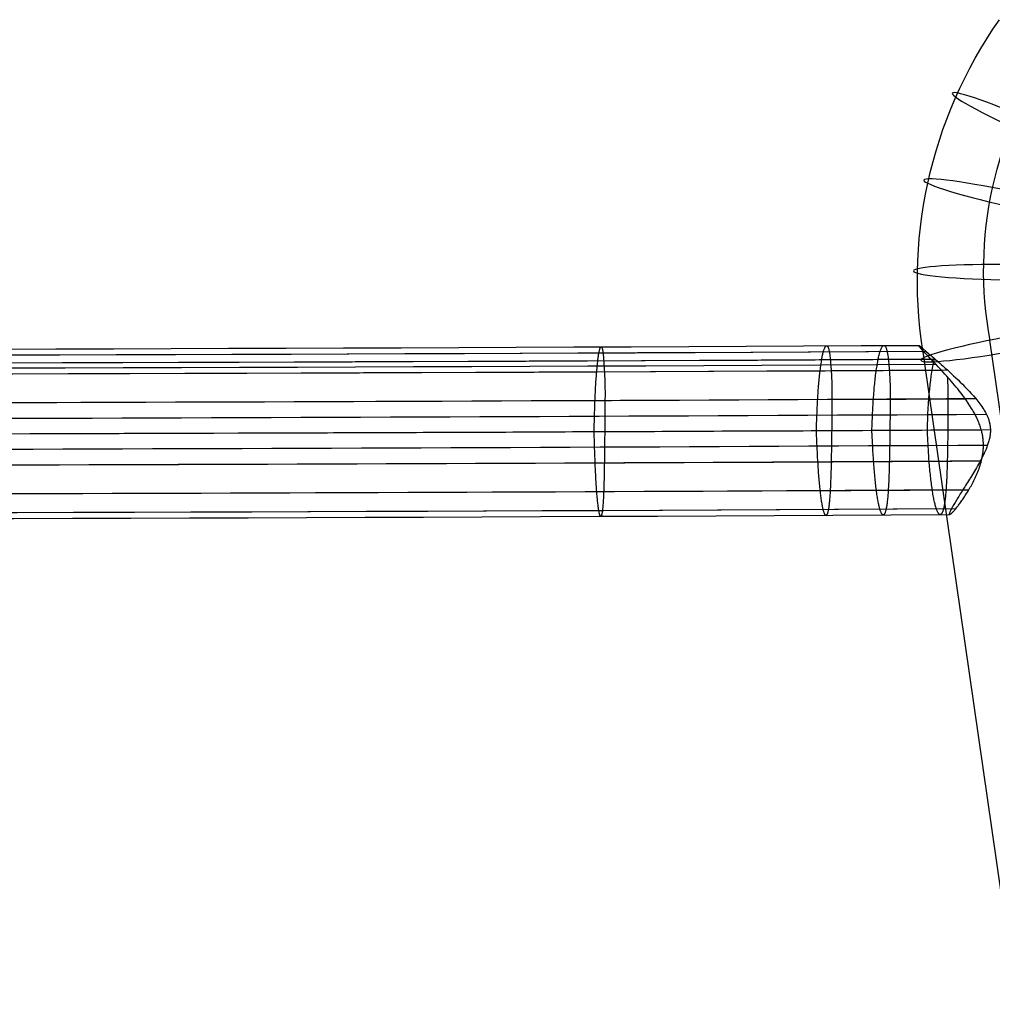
# Model space of a CAD drawing. Extents: x 1856 to 2414, y 2663 to 3200.
# Tile 6 of 8: x 2216 to 2296, y 2931 to 3013. Entities that reach past the tile are written whole.
import ezdxf

# ---------------------------------------------------------------- set-up
doc = ezdxf.new("R2010")
doc.units = 0
doc.layers.add('METAL', color=6, linetype='CONTINUOUS')

msp = doc.modelspace()

# ---------------------------------------------------------------- linework, layer by layer
at = {"layer": 'METAL'}
for p, q in [((2331.792, 2734.87, 436.831), (2295.644, 2986.18, 416.906)), ((2326.422, 2733.019, 427.046), (2290.258, 2984.415, 407.115))]:
    msp.add_line(p, q, dxfattribs=at)
for points in [[(2262.956, 2978.636, 414.419), (2262.96, 2978.792, 414.417), (2262.965, 2978.949, 414.412), (2262.969, 2979.107, 414.403), (2262.973, 2979.266, 414.39), (2262.978, 2979.426, 414.374), (2262.983, 2979.587, 414.354), (2262.988, 2979.749, 414.33), (2262.992, 2979.911, 414.302), (2262.998, 2980.074, 414.27), (2263.003, 2980.237, 414.234), (2263.008, 2980.4, 414.193), (2263.013, 2980.563, 414.149), (2263.019, 2980.727, 414.1), (2263.024, 2980.89, 414.047), (2263.03, 2981.052, 413.989), (2263.036, 2981.214, 413.927), (2263.041, 2981.376, 413.861), (2263.048, 2981.536, 413.79), (2263.054, 2981.695, 413.716), (2263.062, 2981.853, 413.637), (2263.069, 2982.01, 413.554), (2263.077, 2982.164, 413.466), (2263.085, 2982.317, 413.375), (2263.094, 2982.469, 413.279), (2263.103, 2982.617, 413.18), (2263.112, 2982.764, 413.076), (2263.122, 2982.908, 412.969), (2263.132, 2983.05, 412.858), (2263.143, 2983.188, 412.743), (2263.154, 2983.324, 412.624), (2263.165, 2983.457, 412.502), (2263.176, 2983.586, 412.377), (2263.188, 2983.712, 412.249), (2263.199, 2983.835, 412.117), (2263.211, 2983.954, 411.982), (2263.222, 2984.07, 411.844), (2263.233, 2984.182, 411.703), (2263.244, 2984.29, 411.559), (2263.254, 2984.394, 411.413), (2263.265, 2984.494, 411.264), (2263.276, 2984.59, 411.113), (2263.286, 2984.682, 410.96), (2263.298, 2984.77, 410.806), (2263.309, 2984.853, 410.65), (2263.321, 2984.932, 410.492), (2263.332, 2985.007, 410.333), (2263.344, 2985.078, 410.174), (2263.357, 2985.144, 410.013), (2263.369, 2985.206, 409.852), (2263.381, 2985.264, 409.69), (2263.393, 2985.317, 409.527), (2263.405, 2985.366, 409.365), (2263.417, 2985.41, 409.202), (2263.429, 2985.451, 409.039), (2263.441, 2985.487, 408.877), (2263.452, 2985.519, 408.715), (2263.464, 2985.547, 408.553), (2263.475, 2985.571, 408.392), (2263.486, 2985.591, 408.232), (2263.497, 2985.608, 408.073), (2263.507, 2985.62, 407.915), (2263.518, 2985.629, 407.758), (2263.528, 2985.634, 407.602), (2263.538, 2985.635, 407.447), (2263.548, 2985.634, 407.293), (2263.558, 2985.628, 407.137), (2263.568, 2985.62, 406.98), (2263.578, 2985.607, 406.822), (2263.588, 2985.591, 406.662), (2263.598, 2985.571, 406.502), (2263.608, 2985.547, 406.342), (2263.618, 2985.519, 406.18), (2263.628, 2985.487, 406.018), (2263.637, 2985.45, 405.856), (2263.646, 2985.41, 405.694), (2263.656, 2985.365, 405.531), (2263.665, 2985.317, 405.369), (2263.674, 2985.263, 405.207), (2263.683, 2985.206, 405.045), (2263.691, 2985.144, 404.884), (2263.7, 2985.078, 404.724), (2263.708, 2985.008, 404.564), (2263.716, 2984.933, 404.406), (2263.723, 2984.854, 404.249), (2263.731, 2984.77, 404.093), (2263.738, 2984.682, 403.939), (2263.745, 2984.591, 403.787), (2263.751, 2984.494, 403.637), (2263.757, 2984.394, 403.488), (2263.763, 2984.29, 403.342), (2263.769, 2984.181, 403.199), (2263.774, 2984.069, 403.057), (2263.779, 2983.953, 402.919), (2263.786, 2983.833, 402.784), (2263.793, 2983.711, 402.651), (2263.802, 2983.585, 402.523), (2263.81, 2983.456, 402.397), (2263.818, 2983.324, 402.275), (2263.825, 2983.189, 402.156), (2263.831, 2983.051, 402.041), (2263.837, 2982.91, 401.93), (2263.842, 2982.766, 401.823), (2263.846, 2982.62, 401.72), (2263.85, 2982.471, 401.621), (2263.853, 2982.321, 401.526), (2263.855, 2982.168, 401.435), (2263.857, 2982.013, 401.348), (2263.857, 2981.857, 401.265), (2263.858, 2981.699, 401.187), (2263.857, 2981.54, 401.113), (2263.856, 2981.38, 401.043), (2263.854, 2981.219, 400.978), (2263.852, 2981.057, 400.917), (2263.85, 2980.895, 400.86), (2263.848, 2980.732, 400.808), (2263.847, 2980.569, 400.76), (2263.845, 2980.405, 400.716), (2263.844, 2980.242, 400.676), (2263.842, 2980.079, 400.64), (2263.841, 2979.916, 400.608), (2263.84, 2979.753, 400.581), (2263.839, 2979.592, 400.557), (2263.838, 2979.431, 400.537), (2263.837, 2979.271, 400.521), (2263.836, 2979.111, 400.508), (2263.835, 2978.953, 400.5), (2263.835, 2978.796, 400.494), (2263.834, 2978.641, 400.493), (2263.832, 2978.485, 400.495), (2263.831, 2978.329, 400.5), (2263.829, 2978.171, 400.509), (2263.827, 2978.011, 400.522), (2263.825, 2977.851, 400.538), (2263.824, 2977.69, 400.558), (2263.822, 2977.529, 400.582), (2263.82, 2977.366, 400.611), (2263.818, 2977.203, 400.643), (2263.816, 2977.04, 400.679), (2263.814, 2976.877, 400.719), (2263.812, 2976.714, 400.764), (2263.809, 2976.55, 400.813), (2263.807, 2976.387, 400.866), (2263.805, 2976.225, 400.923), (2263.803, 2976.063, 400.984), (2263.801, 2975.901, 401.05), (2263.798, 2975.741, 401.121), (2263.795, 2975.582, 401.195), (2263.793, 2975.424, 401.274), (2263.79, 2975.268, 401.357), (2263.787, 2975.113, 401.444), (2263.783, 2974.96, 401.536), (2263.78, 2974.809, 401.631), (2263.776, 2974.66, 401.731), (2263.773, 2974.513, 401.835), (2263.769, 2974.369, 401.942), (2263.765, 2974.227, 402.054), (2263.761, 2974.088, 402.169), (2263.756, 2973.952, 402.288), (2263.752, 2973.819, 402.41), (2263.748, 2973.69, 402.536), (2263.743, 2973.563, 402.665), (2263.738, 2973.44, 402.797), (2263.733, 2973.321, 402.932), (2263.727, 2973.205, 403.071), (2263.721, 2973.093, 403.211), (2263.715, 2972.985, 403.355), (2263.709, 2972.881, 403.501), (2263.703, 2972.781, 403.649), (2263.696, 2972.685, 403.799), (2263.689, 2972.593, 403.952), (2263.682, 2972.505, 404.106), (2263.675, 2972.422, 404.261), (2263.668, 2972.342, 404.419), (2263.66, 2972.268, 404.577), (2263.652, 2972.197, 404.736), (2263.645, 2972.131, 404.897), (2263.636, 2972.069, 405.058), (2263.628, 2972.011, 405.22), (2263.62, 2971.958, 405.382), (2263.611, 2971.909, 405.544), (2263.603, 2971.865, 405.707), (2263.594, 2971.824, 405.869), (2263.585, 2971.788, 406.032), (2263.576, 2971.756, 406.193), (2263.567, 2971.727, 406.355), (2263.558, 2971.703, 406.516), (2263.549, 2971.683, 406.676), (2263.54, 2971.667, 406.835), (2263.531, 2971.654, 406.993), (2263.522, 2971.645, 407.15), (2263.512, 2971.64, 407.306), (2263.503, 2971.638, 407.461), (2263.494, 2971.64, 407.616), (2263.485, 2971.645, 407.771), (2263.476, 2971.654, 407.929), (2263.466, 2971.666, 408.087), (2263.457, 2971.683, 408.246), (2263.447, 2971.703, 408.406), (2263.437, 2971.727, 408.567), (2263.427, 2971.755, 408.728), (2263.417, 2971.787, 408.89), (2263.407, 2971.823, 409.053), (2263.396, 2971.864, 409.215), (2263.386, 2971.908, 409.377), (2263.375, 2971.957, 409.54), (2263.365, 2972.01, 409.702), (2263.354, 2972.068, 409.863), (2263.343, 2972.13, 410.025), (2263.333, 2972.196, 410.185), (2263.322, 2972.266, 410.344), (2263.311, 2972.341, 410.502), (2263.3, 2972.42, 410.659), (2263.29, 2972.504, 410.815), (2263.279, 2972.592, 410.969), (2263.268, 2972.683, 411.121), (2263.258, 2972.78, 411.271), (2263.247, 2972.88, 411.419), (2263.237, 2972.984, 411.565), (2263.226, 2973.092, 411.709), (2263.216, 2973.204, 411.849), (2263.206, 2973.32, 411.987), (2263.196, 2973.439, 412.123), (2263.186, 2973.562, 412.255), (2263.176, 2973.689, 412.384), (2263.167, 2973.818, 412.509), (2263.157, 2973.951, 412.632), (2263.148, 2974.087, 412.75), (2263.139, 2974.226, 412.865), (2263.13, 2974.368, 412.977), (2263.121, 2974.512, 413.084), (2263.112, 2974.659, 413.187), (2263.104, 2974.808, 413.287), (2263.096, 2974.959, 413.382), (2263.088, 2975.112, 413.474), (2263.08, 2975.267, 413.561), (2263.073, 2975.423, 413.644), (2263.065, 2975.581, 413.722), (2263.058, 2975.74, 413.796), (2263.051, 2975.9, 413.866), (2263.045, 2976.061, 413.932), (2263.038, 2976.223, 413.993), (2263.032, 2976.386, 414.05), (2263.026, 2976.549, 414.103), (2263.02, 2976.712, 414.152), (2263.014, 2976.875, 414.196), (2263.009, 2977.038, 414.236), (2263.003, 2977.201, 414.272), (2262.998, 2977.364, 414.304), (2262.993, 2977.526, 414.332), (2262.988, 2977.687, 414.355), (2262.982, 2977.848, 414.375), (2262.977, 2978.008, 414.391), (2262.972, 2978.167, 414.404), (2262.967, 2978.325, 414.412), (2262.962, 2978.481, 414.418)], [(2281.312, 2978.724, 415.791), (2281.318, 2978.88, 415.789), (2281.324, 2979.036, 415.784), (2281.33, 2979.194, 415.775), (2281.336, 2979.354, 415.762), (2281.343, 2979.514, 415.746), (2281.349, 2979.675, 415.726), (2281.356, 2979.836, 415.702), (2281.363, 2979.998, 415.674), (2281.37, 2980.161, 415.642), (2281.378, 2980.324, 415.606), (2281.385, 2980.487, 415.565), (2281.393, 2980.651, 415.521), (2281.401, 2980.814, 415.472), (2281.409, 2980.977, 415.419), (2281.418, 2981.14, 415.361), (2281.426, 2981.302, 415.299), (2281.435, 2981.463, 415.233), (2281.445, 2981.624, 415.162), (2281.455, 2981.783, 415.088), (2281.465, 2981.941, 415.009), (2281.476, 2982.097, 414.925), (2281.488, 2982.252, 414.838), (2281.5, 2982.405, 414.747), (2281.512, 2982.556, 414.651), (2281.525, 2982.705, 414.552), (2281.539, 2982.852, 414.448), (2281.553, 2982.996, 414.341), (2281.567, 2983.137, 414.23), (2281.582, 2983.276, 414.115), (2281.597, 2983.411, 413.997), (2281.613, 2983.544, 413.875), (2281.629, 2983.673, 413.75), (2281.645, 2983.799, 413.621), (2281.661, 2983.922, 413.489), (2281.677, 2984.041, 413.354), (2281.694, 2984.157, 413.216), (2281.71, 2984.268, 413.075), (2281.726, 2984.376, 412.932), (2281.741, 2984.481, 412.785), (2281.757, 2984.581, 412.636), (2281.773, 2984.677, 412.486), (2281.789, 2984.769, 412.333), (2281.806, 2984.856, 412.178), (2281.823, 2984.94, 412.022), (2281.84, 2985.019, 411.865), (2281.857, 2985.094, 411.706), (2281.875, 2985.165, 411.546), (2281.893, 2985.231, 411.385), (2281.911, 2985.293, 411.224), (2281.929, 2985.351, 411.062), (2281.947, 2985.404, 410.899), (2281.965, 2985.453, 410.737), (2281.982, 2985.498, 410.574), (2282, 2985.538, 410.411), (2282.017, 2985.574, 410.249), (2282.034, 2985.606, 410.087), (2282.05, 2985.635, 409.925), (2282.067, 2985.659, 409.765), (2282.083, 2985.679, 409.604), (2282.099, 2985.695, 409.445), (2282.115, 2985.707, 409.287), (2282.13, 2985.716, 409.13), (2282.145, 2985.721, 408.974), (2282.16, 2985.723, 408.819), (2282.175, 2985.721, 408.665), (2282.189, 2985.716, 408.509), (2282.204, 2985.707, 408.352), (2282.219, 2985.695, 408.194), (2282.233, 2985.678, 408.035), (2282.247, 2985.658, 407.875), (2282.262, 2985.634, 407.714), (2282.276, 2985.606, 407.552), (2282.29, 2985.574, 407.391), (2282.304, 2985.538, 407.228), (2282.317, 2985.497, 407.066), (2282.331, 2985.453, 406.903), (2282.344, 2985.404, 406.741), (2282.357, 2985.351, 406.579), (2282.369, 2985.293, 406.417), (2282.382, 2985.231, 406.256), (2282.394, 2985.165, 406.096), (2282.405, 2985.095, 405.936), (2282.417, 2985.02, 405.778), (2282.428, 2984.941, 405.621), (2282.438, 2984.857, 405.465), (2282.448, 2984.769, 405.311), (2282.458, 2984.678, 405.159), (2282.467, 2984.581, 405.009), (2282.476, 2984.481, 404.86), (2282.484, 2984.377, 404.714), (2282.492, 2984.268, 404.57), (2282.499, 2984.156, 404.429), (2282.507, 2984.04, 404.291), (2282.515, 2983.92, 404.155), (2282.524, 2983.797, 404.023), (2282.534, 2983.672, 403.894), (2282.544, 2983.543, 403.768), (2282.553, 2983.41, 403.646), (2282.562, 2983.275, 403.528), (2282.57, 2983.137, 403.413), (2282.577, 2982.996, 403.302), (2282.583, 2982.852, 403.195), (2282.588, 2982.706, 403.091), (2282.593, 2982.558, 402.992), (2282.597, 2982.407, 402.897), (2282.6, 2982.254, 402.806), (2282.602, 2982.1, 402.719), (2282.603, 2981.944, 402.637), (2282.604, 2981.786, 402.558), (2282.604, 2981.627, 402.485), (2282.603, 2981.467, 402.415), (2282.602, 2981.306, 402.35), (2282.6, 2981.144, 402.289), (2282.598, 2980.982, 402.232), (2282.596, 2980.819, 402.18), (2282.595, 2980.656, 402.131), (2282.593, 2980.492, 402.087), (2282.592, 2980.329, 402.048), (2282.59, 2980.166, 402.012), (2282.588, 2980.003, 401.98), (2282.587, 2979.841, 401.952), (2282.586, 2979.679, 401.929), (2282.584, 2979.518, 401.909), (2282.583, 2979.358, 401.893), (2282.582, 2979.199, 401.88), (2282.581, 2979.04, 401.871), (2282.58, 2978.883, 401.866), (2282.579, 2978.728, 401.864), (2282.576, 2978.572, 401.866), (2282.574, 2978.416, 401.872), (2282.572, 2978.258, 401.881), (2282.57, 2978.099, 401.893), (2282.568, 2977.938, 401.91), (2282.565, 2977.778, 401.93), (2282.563, 2977.616, 401.954), (2282.56, 2977.454, 401.982), (2282.558, 2977.291, 402.014), (2282.555, 2977.128, 402.051), (2282.552, 2976.964, 402.091), (2282.549, 2976.801, 402.136), (2282.546, 2976.638, 402.184), (2282.543, 2976.475, 402.237), (2282.54, 2976.312, 402.295), (2282.537, 2976.15, 402.356), (2282.534, 2975.989, 402.422), (2282.531, 2975.828, 402.492), (2282.527, 2975.669, 402.567), (2282.523, 2975.511, 402.646), (2282.519, 2975.355, 402.729), (2282.514, 2975.2, 402.816), (2282.51, 2975.047, 402.907), (2282.505, 2974.896, 403.003), (2282.5, 2974.747, 403.103), (2282.494, 2974.6, 403.206), (2282.489, 2974.456, 403.314), (2282.483, 2974.314, 403.425), (2282.477, 2974.175, 403.541), (2282.471, 2974.039, 403.659), (2282.464, 2973.907, 403.782), (2282.458, 2973.777, 403.908), (2282.451, 2973.65, 404.037), (2282.443, 2973.527, 404.169), (2282.436, 2973.408, 404.304), (2282.428, 2973.292, 404.442), (2282.419, 2973.18, 404.583), (2282.411, 2973.072, 404.727), (2282.402, 2972.968, 404.873), (2282.392, 2972.868, 405.021), (2282.383, 2972.772, 405.171), (2282.373, 2972.68, 405.323), (2282.363, 2972.592, 405.478), (2282.352, 2972.509, 405.633), (2282.342, 2972.43, 405.79), (2282.331, 2972.355, 405.949), (2282.319, 2972.284, 406.108), (2282.308, 2972.218, 406.269), (2282.296, 2972.156, 406.43), (2282.285, 2972.099, 406.591), (2282.273, 2972.045, 406.754), (2282.26, 2971.996, 406.916), (2282.248, 2971.952, 407.079), (2282.235, 2971.911, 407.241), (2282.223, 2971.875, 407.403), (2282.21, 2971.843, 407.565), (2282.197, 2971.815, 407.727), (2282.184, 2971.791, 407.888), (2282.171, 2971.77, 408.048), (2282.158, 2971.754, 408.207), (2282.145, 2971.741, 408.365), (2282.131, 2971.733, 408.522), (2282.118, 2971.727, 408.678), (2282.105, 2971.725, 408.833), (2282.092, 2971.727, 408.987), (2282.078, 2971.732, 409.143), (2282.065, 2971.741, 409.301), (2282.051, 2971.754, 409.459), (2282.037, 2971.77, 409.618), (2282.023, 2971.79, 409.778), (2282.009, 2971.814, 409.939), (2281.994, 2971.842, 410.1), (2281.98, 2971.874, 410.262), (2281.965, 2971.911, 410.425), (2281.95, 2971.951, 410.587), (2281.935, 2971.996, 410.749), (2281.919, 2972.045, 410.912), (2281.904, 2972.098, 411.074), (2281.888, 2972.155, 411.235), (2281.873, 2972.217, 411.396), (2281.857, 2972.283, 411.557), (2281.842, 2972.354, 411.716), (2281.826, 2972.429, 411.874), (2281.81, 2972.508, 412.031), (2281.795, 2972.591, 412.187), (2281.779, 2972.679, 412.341), (2281.764, 2972.771, 412.493), (2281.749, 2972.867, 412.643), (2281.733, 2972.967, 412.791), (2281.718, 2973.071, 412.937), (2281.703, 2973.18, 413.08), (2281.688, 2973.292, 413.221), (2281.673, 2973.407, 413.359), (2281.659, 2973.527, 413.494), (2281.644, 2973.65, 413.627), (2281.63, 2973.776, 413.756), (2281.616, 2973.906, 413.881), (2281.603, 2974.039, 414.003), (2281.589, 2974.175, 414.122), (2281.576, 2974.314, 414.237), (2281.563, 2974.455, 414.348), (2281.55, 2974.6, 414.456), (2281.538, 2974.746, 414.559), (2281.525, 2974.895, 414.659), (2281.513, 2975.046, 414.754), (2281.502, 2975.199, 414.846), (2281.491, 2975.354, 414.933), (2281.48, 2975.511, 415.015), (2281.469, 2975.668, 415.094), (2281.459, 2975.828, 415.168), (2281.449, 2975.988, 415.238), (2281.439, 2976.149, 415.304), (2281.43, 2976.311, 415.365), (2281.421, 2976.473, 415.422), (2281.412, 2976.636, 415.475), (2281.403, 2976.799, 415.524), (2281.395, 2976.963, 415.568), (2281.387, 2977.126, 415.608), (2281.379, 2977.289, 415.644), (2281.371, 2977.451, 415.676), (2281.364, 2977.613, 415.704), (2281.356, 2977.775, 415.728), (2281.349, 2977.936, 415.747), (2281.341, 2978.096, 415.764), (2281.334, 2978.255, 415.776), (2281.327, 2978.412, 415.785), (2281.319, 2978.569, 415.79)], [(2285.898, 2978.748, 416.163), (2285.904, 2978.903, 416.162), (2285.91, 2979.06, 416.156), (2285.917, 2979.218, 416.147), (2285.924, 2979.377, 416.135), (2285.931, 2979.537, 416.118), (2285.938, 2979.698, 416.098), (2285.946, 2979.86, 416.074), (2285.954, 2980.022, 416.046), (2285.962, 2980.185, 416.014), (2285.97, 2980.348, 415.978), (2285.979, 2980.511, 415.938), (2285.988, 2980.674, 415.893), (2285.997, 2980.838, 415.844), (2286.007, 2981.001, 415.791), (2286.017, 2981.163, 415.733), (2286.027, 2981.325, 415.671), (2286.038, 2981.487, 415.605), (2286.049, 2981.647, 415.535), (2286.061, 2981.807, 415.46), (2286.074, 2981.965, 415.381), (2286.087, 2982.121, 415.298), (2286.1, 2982.276, 415.21), (2286.114, 2982.429, 415.119), (2286.129, 2982.58, 415.023), (2286.144, 2982.729, 414.924), (2286.16, 2982.875, 414.82), (2286.177, 2983.019, 414.713), (2286.193, 2983.161, 414.602), (2286.211, 2983.299, 414.487), (2286.229, 2983.435, 414.369), (2286.247, 2983.567, 414.247), (2286.265, 2983.697, 414.122), (2286.284, 2983.823, 413.993), (2286.303, 2983.945, 413.862), (2286.322, 2984.065, 413.727), (2286.342, 2984.18, 413.589), (2286.361, 2984.292, 413.448), (2286.38, 2984.4, 413.304), (2286.399, 2984.504, 413.158), (2286.418, 2984.604, 413.009), (2286.437, 2984.7, 412.858), (2286.457, 2984.792, 412.705), (2286.476, 2984.88, 412.551), (2286.497, 2984.963, 412.395), (2286.517, 2985.043, 412.237), (2286.538, 2985.118, 412.078), (2286.559, 2985.188, 411.919), (2286.58, 2985.254, 411.758), (2286.602, 2985.316, 411.596), (2286.623, 2985.374, 411.434), (2286.644, 2985.427, 411.272), (2286.665, 2985.476, 411.109), (2286.685, 2985.521, 410.947), (2286.706, 2985.562, 410.784), (2286.726, 2985.598, 410.622), (2286.746, 2985.63, 410.46), (2286.766, 2985.658, 410.298), (2286.785, 2985.682, 410.137), (2286.804, 2985.702, 409.977), (2286.823, 2985.718, 409.818), (2286.842, 2985.731, 409.659), (2286.86, 2985.74, 409.502), (2286.878, 2985.745, 409.346), (2286.896, 2985.746, 409.192), (2286.914, 2985.745, 409.037), (2286.931, 2985.739, 408.881), (2286.948, 2985.731, 408.724), (2286.966, 2985.718, 408.566), (2286.983, 2985.702, 408.407), (2287, 2985.682, 408.247), (2287.017, 2985.658, 408.086), (2287.033, 2985.63, 407.925), (2287.05, 2985.597, 407.763), (2287.066, 2985.561, 407.601), (2287.082, 2985.521, 407.438), (2287.098, 2985.476, 407.276), (2287.113, 2985.427, 407.113), (2287.129, 2985.374, 406.951), (2287.144, 2985.316, 406.789), (2287.158, 2985.255, 406.628), (2287.173, 2985.188, 406.468), (2287.186, 2985.118, 406.308), (2287.2, 2985.043, 406.15), (2287.213, 2984.964, 405.993), (2287.225, 2984.88, 405.837), (2287.237, 2984.793, 405.683), (2287.248, 2984.701, 405.531), (2287.259, 2984.605, 405.381), (2287.269, 2984.504, 405.233), (2287.279, 2984.4, 405.086), (2287.289, 2984.291, 404.943), (2287.297, 2984.179, 404.801), (2287.306, 2984.063, 404.663), (2287.316, 2983.943, 404.527), (2287.326, 2983.82, 404.395), (2287.336, 2983.694, 404.266), (2287.347, 2983.565, 404.141), (2287.356, 2983.433, 404.018), (2287.365, 2983.297, 403.9), (2287.373, 2983.159, 403.785), (2287.38, 2983.018, 403.674), (2287.387, 2982.874, 403.567), (2287.393, 2982.728, 403.463), (2287.398, 2982.579, 403.364), (2287.402, 2982.429, 403.269), (2287.405, 2982.276, 403.178), (2287.408, 2982.122, 403.091), (2287.41, 2981.966, 403.009), (2287.411, 2981.808, 402.931), (2287.411, 2981.649, 402.857), (2287.411, 2981.489, 402.787), (2287.41, 2981.328, 402.722), (2287.408, 2981.166, 402.661), (2287.407, 2981.004, 402.604), (2287.406, 2980.841, 402.552), (2287.404, 2980.678, 402.504), (2287.403, 2980.515, 402.46), (2287.401, 2980.352, 402.42), (2287.4, 2980.189, 402.384), (2287.399, 2980.026, 402.352), (2287.397, 2979.863, 402.325), (2287.396, 2979.702, 402.301), (2287.394, 2979.541, 402.281), (2287.393, 2979.38, 402.265), (2287.392, 2979.221, 402.252), (2287.39, 2979.063, 402.244), (2287.389, 2978.906, 402.238), (2287.388, 2978.751, 402.237), (2287.386, 2978.595, 402.239), (2287.383, 2978.438, 402.244), (2287.381, 2978.28, 402.253), (2287.379, 2978.121, 402.266), (2287.376, 2977.961, 402.282), (2287.374, 2977.8, 402.302), (2287.371, 2977.639, 402.327), (2287.368, 2977.476, 402.355), (2287.365, 2977.314, 402.387), (2287.362, 2977.15, 402.423), (2287.359, 2976.987, 402.463), (2287.356, 2976.824, 402.508), (2287.353, 2976.66, 402.557), (2287.349, 2976.497, 402.61), (2287.346, 2976.335, 402.667), (2287.342, 2976.173, 402.729), (2287.338, 2976.012, 402.794), (2287.334, 2975.851, 402.865), (2287.33, 2975.692, 402.939), (2287.325, 2975.534, 403.018), (2287.321, 2975.378, 403.101), (2287.315, 2975.223, 403.188), (2287.31, 2975.07, 403.28), (2287.304, 2974.919, 403.375), (2287.298, 2974.77, 403.475), (2287.292, 2974.623, 403.579), (2287.285, 2974.479, 403.686), (2287.278, 2974.337, 403.798), (2287.271, 2974.198, 403.913), (2287.264, 2974.062, 404.032), (2287.256, 2973.93, 404.154), (2287.248, 2973.8, 404.28), (2287.24, 2973.673, 404.409), (2287.232, 2973.551, 404.541), (2287.223, 2973.431, 404.676), (2287.213, 2973.315, 404.815), (2287.203, 2973.203, 404.955), (2287.193, 2973.095, 405.099), (2287.182, 2972.991, 405.245), (2287.171, 2972.891, 405.393), (2287.16, 2972.795, 405.543), (2287.148, 2972.703, 405.696), (2287.136, 2972.615, 405.85), (2287.124, 2972.532, 406.005), (2287.111, 2972.453, 406.163), (2287.098, 2972.378, 406.321), (2287.085, 2972.307, 406.48), (2287.071, 2972.241, 406.641), (2287.058, 2972.179, 406.802), (2287.044, 2972.122, 406.964), (2287.03, 2972.068, 407.126), (2287.015, 2972.019, 407.288), (2287.001, 2971.975, 407.451), (2286.986, 2971.934, 407.613), (2286.971, 2971.898, 407.776), (2286.956, 2971.866, 407.938), (2286.941, 2971.838, 408.099), (2286.925, 2971.814, 408.26), (2286.91, 2971.793, 408.42), (2286.894, 2971.777, 408.579), (2286.879, 2971.765, 408.737), (2286.863, 2971.756, 408.895), (2286.848, 2971.75, 409.05), (2286.832, 2971.749, 409.205), (2286.816, 2971.75, 409.36), (2286.801, 2971.756, 409.516), (2286.785, 2971.764, 409.673), (2286.768, 2971.777, 409.831), (2286.752, 2971.793, 409.99), (2286.735, 2971.813, 410.15), (2286.718, 2971.838, 410.311), (2286.701, 2971.866, 410.473), (2286.683, 2971.898, 410.635), (2286.666, 2971.934, 410.797), (2286.648, 2971.974, 410.959), (2286.63, 2972.019, 411.122), (2286.612, 2972.068, 411.284), (2286.594, 2972.121, 411.446), (2286.575, 2972.179, 411.608), (2286.557, 2972.241, 411.769), (2286.538, 2972.307, 411.929), (2286.52, 2972.377, 412.088), (2286.501, 2972.452, 412.247), (2286.483, 2972.531, 412.404), (2286.464, 2972.615, 412.559), (2286.446, 2972.702, 412.713), (2286.428, 2972.794, 412.865), (2286.409, 2972.89, 413.015), (2286.391, 2972.991, 413.164), (2286.373, 2973.095, 413.309), (2286.355, 2973.203, 413.453), (2286.338, 2973.315, 413.594), (2286.32, 2973.431, 413.732), (2286.303, 2973.55, 413.867), (2286.286, 2973.673, 413.999), (2286.269, 2973.8, 414.128), (2286.253, 2973.929, 414.253), (2286.236, 2974.062, 414.376), (2286.22, 2974.198, 414.494), (2286.204, 2974.337, 414.609), (2286.189, 2974.479, 414.721), (2286.174, 2974.623, 414.828), (2286.159, 2974.77, 414.932), (2286.145, 2974.919, 415.031), (2286.131, 2975.07, 415.126), (2286.117, 2975.223, 415.218), (2286.104, 2975.378, 415.305), (2286.091, 2975.534, 415.388), (2286.078, 2975.692, 415.466), (2286.066, 2975.851, 415.541), (2286.054, 2976.011, 415.611), (2286.043, 2976.172, 415.676), (2286.032, 2976.334, 415.738), (2286.021, 2976.497, 415.795), (2286.011, 2976.66, 415.847), (2286.001, 2976.823, 415.896), (2285.991, 2976.986, 415.94), (2285.982, 2977.149, 415.98), (2285.973, 2977.312, 416.016), (2285.964, 2977.475, 416.048), (2285.955, 2977.637, 416.076), (2285.947, 2977.799, 416.1), (2285.938, 2977.959, 416.12), (2285.93, 2978.119, 416.136), (2285.922, 2978.278, 416.148), (2285.914, 2978.436, 416.157), (2285.906, 2978.593, 416.162)]]:
    msp.add_polyline3d(points, close=True, dxfattribs=at)
for points in [[(2290.741, 2984.958, 412.799), (2290.809, 2984.9, 412.913), (2290.877, 2984.841, 413.026), (2291.019, 2984.719, 413.246), (2291.166, 2984.591, 413.461), (2291.318, 2984.458, 413.669), (2291.474, 2984.32, 413.87), (2291.634, 2984.178, 414.065), (2291.797, 2984.031, 414.254), (2291.964, 2983.881, 414.436), (2292.132, 2983.728, 414.612), (2292.304, 2983.571, 414.781), (2292.477, 2983.41, 414.945), (2292.653, 2983.246, 415.103), (2292.832, 2983.076, 415.257), (2293.012, 2982.903, 415.405), (2293.194, 2982.726, 415.547), (2293.377, 2982.546, 415.684), (2293.561, 2982.361, 415.816), (2293.745, 2982.171, 415.943), (2293.929, 2981.977, 416.064), (2294.112, 2981.779, 416.179), (2294.292, 2981.577, 416.288), (2294.471, 2981.368, 416.392), (2294.646, 2981.153, 416.49), (2294.732, 2981.044, 416.536), (2294.816, 2980.933, 416.581), (2294.899, 2980.819, 416.624), (2294.981, 2980.702, 416.666), (2295.061, 2980.583, 416.707), (2295.138, 2980.461, 416.745), (2295.213, 2980.337, 416.781), (2295.284, 2980.21, 416.816), (2295.318, 2980.146, 416.832), (2295.351, 2980.081, 416.847), (2295.383, 2980.016, 416.862), (2295.413, 2979.95, 416.876), (2295.443, 2979.883, 416.89), (2295.471, 2979.815, 416.903), (2295.498, 2979.746, 416.915), (2295.523, 2979.677, 416.927), (2295.547, 2979.607, 416.938), (2295.569, 2979.536, 416.948), (2295.59, 2979.465, 416.957), (2295.608, 2979.393, 416.965), (2295.625, 2979.32, 416.973), (2295.64, 2979.247, 416.979), (2295.653, 2979.173, 416.985), (2295.664, 2979.099, 416.989), (2295.673, 2979.025, 416.993), (2295.679, 2978.951, 416.995), (2295.684, 2978.876, 416.997), (2295.687, 2978.801, 416.998)], [(2292.546, 2971.952, 408.103), (2292.581, 2971.988, 407.958), (2292.617, 2972.026, 407.814), (2292.655, 2972.068, 407.671), (2292.695, 2972.113, 407.53), (2292.736, 2972.161, 407.391), (2292.779, 2972.211, 407.253), (2292.824, 2972.265, 407.116), (2292.87, 2972.321, 406.981), (2292.917, 2972.379, 406.852), (2292.964, 2972.439, 406.724), (2293.013, 2972.501, 406.599), (2293.063, 2972.566, 406.475), (2293.113, 2972.634, 406.352), (2293.165, 2972.704, 406.232), (2293.218, 2972.776, 406.113), (2293.272, 2972.851, 405.996), (2293.327, 2972.928, 405.881), (2293.382, 2973.007, 405.768), (2293.438, 2973.088, 405.657), (2293.495, 2973.172, 405.547), (2293.552, 2973.257, 405.44), (2293.609, 2973.345, 405.334), (2293.667, 2973.435, 405.231), (2293.726, 2973.527, 405.129), (2293.786, 2973.623, 405.027), (2293.846, 2973.722, 404.927), (2293.906, 2973.823, 404.83), (2293.967, 2973.925, 404.734), (2294.027, 2974.03, 404.64), (2294.087, 2974.137, 404.549), (2294.146, 2974.245, 404.46), (2294.206, 2974.356, 404.373), (2294.264, 2974.468, 404.288), (2294.322, 2974.583, 404.205), (2294.38, 2974.7, 404.124), (2294.436, 2974.818, 404.046), (2294.492, 2974.939, 403.969), (2294.546, 2975.061, 403.895), (2294.599, 2975.186, 403.824), (2294.65, 2975.312, 403.754), (2294.7, 2975.44, 403.687), (2294.748, 2975.57, 403.622), (2294.794, 2975.702, 403.56), (2294.838, 2975.836, 403.5), (2294.879, 2975.971, 403.442), (2294.918, 2976.109, 403.387), (2294.954, 2976.248, 403.334), (2294.986, 2976.388, 403.283), (2295.016, 2976.532, 403.235), (2295.042, 2976.677, 403.19), (2295.065, 2976.824, 403.147), (2295.083, 2976.971, 403.107), (2295.097, 2977.12, 403.07), (2295.102, 2977.195, 403.053), (2295.106, 2977.27, 403.036), (2295.109, 2977.345, 403.02), (2295.111, 2977.421, 403.004), (2295.112, 2977.497, 402.99), (2295.111, 2977.573, 402.976), (2295.109, 2977.649, 402.962), (2295.106, 2977.725, 402.95), (2295.102, 2977.801, 402.938), (2295.096, 2977.877, 402.927), (2295.09, 2977.954, 402.917), (2295.082, 2978.03, 402.908), (2295.072, 2978.106, 402.899), (2295.062, 2978.182, 402.891), (2295.05, 2978.258, 402.884), (2295.037, 2978.334, 402.877), (2295.023, 2978.409, 402.871), (2295.007, 2978.485, 402.866), (2294.991, 2978.56, 402.862), (2294.973, 2978.635, 402.858), (2294.934, 2978.784, 402.853), (2294.905, 2978.886, 402.851), (2294.873, 2978.988, 402.85), (2294.84, 2979.089, 402.851), (2294.805, 2979.189, 402.853), (2294.768, 2979.288, 402.856), (2294.73, 2979.387, 402.861), (2294.69, 2979.485, 402.866), (2294.648, 2979.582, 402.873), (2294.604, 2979.679, 402.881), (2294.56, 2979.775, 402.89), (2294.467, 2979.964, 402.911), (2294.369, 2980.151, 402.937), (2294.266, 2980.334, 402.968), (2294.202, 2980.445, 402.988), (2294.136, 2980.555, 403.01), (2294, 2980.773, 403.059), (2293.86, 2980.987, 403.115), (2293.715, 2981.197, 403.176), (2293.568, 2981.403, 403.243), (2293.419, 2981.606, 403.316), (2293.268, 2981.804, 403.394), (2293.116, 2981.997, 403.478), (2292.987, 2982.159, 403.554), (2292.857, 2982.318, 403.633), (2292.727, 2982.474, 403.717), (2292.596, 2982.629, 403.806), (2292.466, 2982.781, 403.898), (2292.336, 2982.93, 403.995), (2292.207, 2983.077, 404.096), (2292.078, 2983.221, 404.201), (2291.933, 2983.383, 404.327), (2291.789, 2983.541, 404.458), (2291.647, 2983.696, 404.596), (2291.507, 2983.847, 404.74), (2291.369, 2983.995, 404.889), (2291.234, 2984.138, 405.045), (2291.102, 2984.277, 405.208), (2290.974, 2984.412, 405.376)], [(2292.137, 2983.162, 404.157), (2292.141, 2983.057, 404.074), (2292.146, 2982.95, 403.994), (2292.15, 2982.842, 403.916), (2292.153, 2982.733, 403.839), (2292.157, 2982.623, 403.766), (2292.16, 2982.511, 403.694), (2292.163, 2982.398, 403.625), (2292.166, 2982.285, 403.558), (2292.168, 2982.17, 403.493), (2292.17, 2982.054, 403.431), (2292.172, 2981.938, 403.371), (2292.174, 2981.821, 403.313), (2292.175, 2981.703, 403.258), (2292.176, 2981.585, 403.205), (2292.176, 2981.466, 403.154), (2292.177, 2981.346, 403.106), (2292.177, 2981.185, 403.045), (2292.177, 2981.023, 402.989), (2292.178, 2980.86, 402.936), (2292.178, 2980.697, 402.888), (2292.177, 2980.534, 402.844), (2292.177, 2980.371, 402.804), (2292.177, 2980.208, 402.768), (2292.176, 2980.046, 402.737), (2292.176, 2979.883, 402.709), (2292.175, 2979.722, 402.685), (2292.174, 2979.561, 402.665), (2292.173, 2979.401, 402.649), (2292.172, 2979.242, 402.637), (2292.171, 2979.084, 402.628), (2292.17, 2978.927, 402.623), (2292.168, 2978.771, 402.621), (2292.167, 2978.616, 402.623), (2292.165, 2978.459, 402.629), (2292.163, 2978.301, 402.638), (2292.161, 2978.142, 402.65), (2292.159, 2977.982, 402.667), (2292.156, 2977.821, 402.687), (2292.154, 2977.66, 402.711), (2292.151, 2977.498, 402.739), (2292.148, 2977.335, 402.771), (2292.146, 2977.172, 402.808), (2292.142, 2977.008, 402.848), (2292.139, 2976.845, 402.892), (2292.136, 2976.682, 402.941), (2292.132, 2976.519, 402.994), (2292.129, 2976.356, 403.051), (2292.125, 2976.195, 403.113), (2292.121, 2976.033, 403.179), (2292.116, 2975.873, 403.249), (2292.112, 2975.714, 403.324), (2292.107, 2975.556, 403.402), (2292.101, 2975.4, 403.485), (2292.095, 2975.245, 403.573), (2292.089, 2975.092, 403.664), (2292.083, 2974.941, 403.76), (2292.076, 2974.792, 403.859), (2292.069, 2974.645, 403.963), (2292.061, 2974.501, 404.071), (2292.053, 2974.359, 404.182), (2292.045, 2974.22, 404.297), (2292.036, 2974.084, 404.416), (2292.028, 2973.951, 404.538), (2292.018, 2973.822, 404.664), (2292.009, 2973.695, 404.793), (2291.999, 2973.572, 404.926), (2291.988, 2973.453, 405.061), (2291.977, 2973.337, 405.199), (2291.966, 2973.225, 405.34), (2291.954, 2973.117, 405.484), (2291.942, 2973.013, 405.629), (2291.929, 2972.913, 405.778), (2291.916, 2972.817, 405.928), (2291.903, 2972.725, 406.08), (2291.889, 2972.637, 406.234), (2291.874, 2972.554, 406.39), (2291.86, 2972.474, 406.547), (2291.845, 2972.4, 406.706), (2291.83, 2972.329, 406.865), (2291.815, 2972.263, 407.025), (2291.799, 2972.201, 407.187), (2291.783, 2972.144, 407.348), (2291.767, 2972.09, 407.51), (2291.75, 2972.042, 407.673), (2291.733, 2971.997, 407.835), (2291.716, 2971.956, 407.998), (2291.699, 2971.92, 408.16), (2291.682, 2971.888, 408.322), (2291.665, 2971.86, 408.483), (2291.647, 2971.836, 408.644), (2291.629, 2971.816, 408.804), (2291.611, 2971.8, 408.964), (2291.593, 2971.787, 409.122), (2291.575, 2971.778, 409.279), (2291.557, 2971.773, 409.435), (2291.539, 2971.771, 409.59), (2291.521, 2971.773, 409.744), (2291.503, 2971.778, 409.9), (2291.484, 2971.787, 410.057), (2291.465, 2971.8, 410.216), (2291.446, 2971.816, 410.375), (2291.427, 2971.836, 410.535), (2291.407, 2971.86, 410.696), (2291.387, 2971.888, 410.857), (2291.367, 2971.921, 411.019), (2291.346, 2971.957, 411.181), (2291.325, 2971.997, 411.344), (2291.305, 2972.042, 411.506), (2291.284, 2972.091, 411.669), (2291.262, 2972.144, 411.831), (2291.241, 2972.202, 411.992), (2291.22, 2972.264, 412.153), (2291.198, 2972.33, 412.313), (2291.177, 2972.4, 412.473), (2291.155, 2972.475, 412.631), (2291.134, 2972.554, 412.788), (2291.112, 2972.638, 412.944), (2291.091, 2972.725, 413.097), (2291.07, 2972.817, 413.25), (2291.049, 2972.914, 413.4), (2291.028, 2973.014, 413.548), (2291.007, 2973.118, 413.694), (2290.986, 2973.226, 413.837), (2290.966, 2973.338, 413.978), (2290.945, 2973.454, 414.116), (2290.925, 2973.573, 414.251), (2290.906, 2973.697, 414.383), (2290.886, 2973.823, 414.512), (2290.867, 2973.953, 414.638), (2290.848, 2974.086, 414.76), (2290.83, 2974.222, 414.879), (2290.812, 2974.361, 414.994), (2290.794, 2974.502, 415.105), (2290.776, 2974.647, 415.213), (2290.76, 2974.793, 415.316), (2290.743, 2974.942, 415.416), (2290.727, 2975.093, 415.511), (2290.712, 2975.247, 415.602), (2290.696, 2975.401, 415.689), (2290.682, 2975.558, 415.772), (2290.668, 2975.716, 415.851), (2290.654, 2975.875, 415.925), (2290.641, 2976.035, 415.995), (2290.628, 2976.196, 416.061), (2290.616, 2976.358, 416.122), (2290.605, 2976.521, 416.179), (2290.593, 2976.684, 416.232), (2290.582, 2976.847, 416.28), (2290.572, 2977.01, 416.325), (2290.562, 2977.173, 416.365), (2290.553, 2977.336, 416.401), (2290.544, 2977.499, 416.432), (2290.535, 2977.661, 416.46), (2290.527, 2977.823, 416.484), (2290.519, 2977.984, 416.504), (2290.512, 2978.144, 416.52), (2290.505, 2978.303, 416.532), (2290.498, 2978.46, 416.541), (2290.491, 2978.617, 416.546), (2290.485, 2978.772, 416.548)], [(2295.687, 2978.801, 416.998), (2295.687, 2978.754, 416.998), (2295.687, 2978.707, 416.997), (2295.686, 2978.66, 416.996), (2295.684, 2978.614, 416.995), (2295.682, 2978.567, 416.993), (2295.679, 2978.521, 416.991), (2295.67, 2978.428, 416.986), (2295.659, 2978.336, 416.98), (2295.645, 2978.244, 416.972), (2295.629, 2978.152, 416.962), (2295.61, 2978.061, 416.951), (2295.589, 2977.971, 416.939), (2295.566, 2977.881, 416.926), (2295.541, 2977.793, 416.911), (2295.515, 2977.704, 416.895), (2295.487, 2977.617, 416.878), (2295.457, 2977.53, 416.86), (2295.426, 2977.444, 416.841), (2295.394, 2977.359, 416.82), (2295.328, 2977.193, 416.777), (2295.258, 2977.028, 416.73), (2295.184, 2976.865, 416.678), (2295.107, 2976.705, 416.622), (2295.028, 2976.546, 416.563), (2294.947, 2976.39, 416.501), (2294.866, 2976.237, 416.436), (2294.784, 2976.087, 416.367), (2294.701, 2975.94, 416.296), (2294.618, 2975.794, 416.221), (2294.535, 2975.65, 416.143), (2294.451, 2975.507, 416.061), (2294.368, 2975.367, 415.977), (2294.284, 2975.228, 415.889), (2294.201, 2975.092, 415.799), (2294.119, 2974.957, 415.705), (2294.037, 2974.824, 415.608), (2293.956, 2974.693, 415.508), (2293.875, 2974.563, 415.405), (2293.796, 2974.436, 415.299), (2293.717, 2974.311, 415.19), (2293.64, 2974.187, 415.078), (2293.564, 2974.066, 414.963), (2293.489, 2973.947, 414.844), (2293.415, 2973.829, 414.722), (2293.342, 2973.713, 414.596), (2293.271, 2973.599, 414.468), (2293.202, 2973.488, 414.336), (2293.135, 2973.38, 414.201), (2293.069, 2973.274, 414.064), (2293.006, 2973.171, 413.923), (2292.944, 2973.071, 413.78), (2292.885, 2972.974, 413.634), (2292.828, 2972.879, 413.484), (2292.774, 2972.788, 413.333), (2292.722, 2972.7, 413.178), (2292.672, 2972.616, 413.02), (2292.625, 2972.534, 412.86), (2292.581, 2972.456, 412.697), (2292.539, 2972.382, 412.532), (2292.5, 2972.311, 412.363), (2292.464, 2972.244, 412.192), (2292.432, 2972.181, 412.019), (2292.403, 2972.123, 411.845), (2292.376, 2972.068, 411.669), (2292.354, 2972.019, 411.491), (2292.334, 2971.973, 411.313), (2292.318, 2971.932, 411.133), (2292.305, 2971.896, 410.951), (2292.296, 2971.864, 410.769), (2292.29, 2971.837, 410.585), (2292.288, 2971.815, 410.401), (2292.289, 2971.798, 410.216), (2292.293, 2971.785, 410.029), (2292.302, 2971.778, 409.842), (2292.313, 2971.775, 409.655), (2292.329, 2971.778, 409.457), (2292.35, 2971.786, 409.26), (2292.373, 2971.8, 409.064), (2292.401, 2971.819, 408.87), (2292.432, 2971.844, 408.676), (2292.467, 2971.875, 408.484), (2292.505, 2971.911, 408.293), (2292.546, 2971.952, 408.103)]]:
    msp.add_polyline3d(points, dxfattribs=at)
at = {"layer": 'METAL', "extrusion": (0.401839, 0.912676, -0.07449)}
msp.add_circle((-894.64, 680.466, 3634.898), 8, dxfattribs=at)
at = {"layer": 'METAL', "extrusion": (0.212405, 0.974009, -0.078686)}
msp.add_circle((-1606.541, 675.994, 3375.775), 8, dxfattribs=at)
at = {"layer": 'METAL', "extrusion": (0.014546, 0.996708, -0.079761)}
msp.add_circle((-2253.431, 648.721, 2982.755), 8, dxfattribs=at)
at = {"layer": 'METAL', "extrusion": (-0.180062, 0.980578, -0.077743)}
msp.add_circle((-2799.324, 604.029, 2482.415), 8, dxfattribs=at)
at = {"layer": 'METAL', "extrusion": (-0.00373, -0.079715, -0.996811)}
for centre, radius, start in [((2184.981, -3054.359, -652.26), 37.68, 166.95632), ((2184.982, -3054.359, -662.181), 32.241, 166.95631)]:
    msp.add_arc(centre, radius, start, 212.23002, dxfattribs=at)
at = {"layer": 'METAL', "extrusion": (1.20343e-06, -0.997978, 0.063566)}
msp.add_arc((2137.667, 2419.094, -2953.694), 1827.046, 265.225122, 274.774951, dxfattribs=at)
at = {"layer": 'METAL', "extrusion": (0.685021, 0.727966, -0.028491)}
msp.add_arc((373.28, 515.855, 3730.393), 5.313, 334.07607, 40.30065, dxfattribs=at)
at = {"layer": 'METAL', "extrusion": (-8.97711e-06, -0.997972, 0.063657)}
msp.add_arc((2137.633, 2413.668, -2953.009), 1818.821, 265.184394, 274.816313, dxfattribs=at)
at = {"layer": 'METAL', "extrusion": (-6.15396e-06, -0.997984, 0.063468)}
msp.add_arc((2137.655, 2423.212, -2953.441), 1834.044, 265.23043, 274.769282, dxfattribs=at)
at = {"layer": 'METAL', "extrusion": (0.71397, 0.700042, -0.013754)}
msp.add_arc((522.949, 461.026, 3719.323), 6.054, 312.6783, 332.61731, dxfattribs=at)
at = {"layer": 'METAL', "extrusion": (-1.58111e-05, -0.997987, 0.063421)}
msp.add_arc((2137.64, 2425.191, -2952.533), 1838.05, 265.208897, 274.790203, dxfattribs=at)
at = {"layer": 'METAL', "extrusion": (-1.45352e-05, -0.99797, 0.063681)}
msp.add_arc((2137.613, 2410.832, -2952.28), 1814.709, 265.149911, 274.851266, dxfattribs=at)
at = {"layer": 'METAL', "extrusion": (-1.07431e-05, -0.997988, 0.063403)}
msp.add_arc((2137.647, 2424.586, -2952.92), 1836.895, 265.21864, 274.780839, dxfattribs=at)
at = {"layer": 'METAL', "extrusion": (-0.989448, 0.018767, -0.143671)}
msp.add_arc((-3021.653, 84.297, -2270.259), 7.027, 90.15471, 147.67201, dxfattribs=at)
at = {"layer": 'METAL', "extrusion": (-7.84551e-06, -0.99798, 0.063528)}
msp.add_arc((2137.635, 2407.263, -2951.379), 1810.538, 265.106259, 274.894446, dxfattribs=at)
at = {"layer": 'METAL', "extrusion": (-2.24029e-05, -0.998002, 0.063183)}
msp.add_arc((2137.633, 2425.031, -2952.239), 1839.157, 265.197462, 274.801185, dxfattribs=at)
at = {"layer": 'METAL', "extrusion": (-2.88917e-06, -0.997981, 0.063505)}
msp.add_arc((2137.654, 2401.467, -2948.915), 1803.412, 265.012108, 274.988169, dxfattribs=at)
at = {"layer": 'METAL', "extrusion": (-1.03432e-05, -0.998072, 0.062068)}
msp.add_arc((2137.641, 2423.048, -2950.6), 1842.163, 265.144062, 274.855732, dxfattribs=at)
at = {"layer": 'METAL', "extrusion": (-1.32592e-06, -0.997976, 0.063591)}
msp.add_arc((2137.659, 2400.329, -2947.536), 1801.732, 264.979125, 275.021105, dxfattribs=at)
at = {"layer": 'METAL', "extrusion": (-5.41211e-10, -0.997968, 0.063723)}
msp.add_arc((2137.663, 2400.219, -2946.175), 1801.195, 264.96702, 275.033197, dxfattribs=at)
at = {"layer": 'METAL', "extrusion": (-2.97189e-06, -0.998044, 0.062512)}
msp.add_arc((2137.656, 2423.813, -2947.782), 1842.263, 265.102953, 274.897135, dxfattribs=at)
at = {"layer": 'METAL', "extrusion": (5.97322e-08, -0.997978, 0.063555)}
msp.add_arc((2137.663, 2400.394, -2945.012), 1802.062, 264.976807, 275.023404, dxfattribs=at)
at = {"layer": 'METAL', "extrusion": (5.91804e-07, -0.998027, 0.062794)}
msp.add_arc((2137.665, 2424.102, -2945.005), 1841.392, 265.100285, 274.89985, dxfattribs=at)
at = {"layer": 'METAL', "extrusion": (1.5268e-08, -0.997985, 0.063458)}
msp.add_arc((2137.663, 2401.638, -2943.795), 1804.048, 265.001473, 274.99873, dxfattribs=at)
at = {"layer": 'METAL', "extrusion": (6.74891e-07, -0.99802, 0.062891)}
msp.add_arc((2137.668, 2422.886, -2942.482), 1838.488, 265.124792, 274.875191, dxfattribs=at)
at = {"layer": 'METAL', "extrusion": (1.59299e-07, -0.997992, 0.063345)}
msp.add_arc((2137.663, 2406.195, -2941.592), 1810.632, 265.065316, 274.934898, dxfattribs=at)
at = {"layer": 'METAL', "extrusion": (-2.03817e-06, -0.998013, 0.063011)}
msp.add_arc((2137.665, 2420.171, -2940.713), 1833.161, 265.144603, 274.855237, dxfattribs=at)
at = {"layer": 'METAL', "extrusion": (-1.02926e-06, -0.997994, 0.063303)}
msp.add_arc((2137.658, 2411.813, -2940.214), 1818.828, 265.117453, 274.882876, dxfattribs=at)
at = {"layer": 'METAL', "extrusion": (-7.64211e-07, -0.998, 0.063206)}
msp.add_arc((2137.662, 2416.613, -2939.942), 1826.502, 265.143085, 274.857026, dxfattribs=at)

doc.saveas('drawing.dxf')
